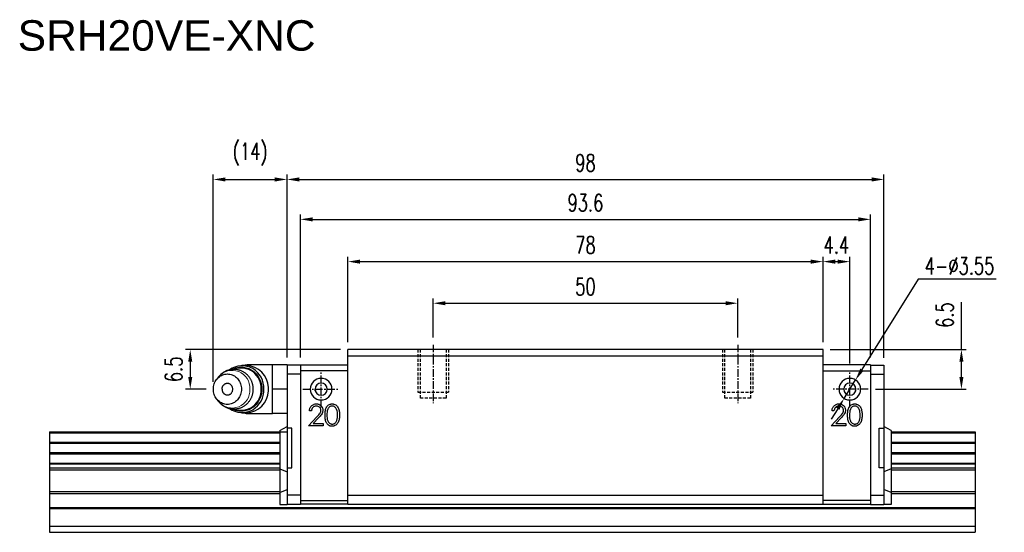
# Model space of a CAD drawing. Header units: millimetres. Extents: x 45 to 291, y 93 to 179.
# Tile 2 of 2: x 130 to 291, y 95 to 179. Entities that reach past the tile are written whole.
import ezdxf

# ---------------------------------------------------------------- set-up
doc = ezdxf.new("R2010")
doc.units = ezdxf.units.MM
for name, pattern in [('CENTER', [2, 1.25, -0.25, 0.25, -0.25]), ('DASHED', [0.75, 0.5, -0.25]), ('MITTE', [2, 1.25, -0.25, 0.25, -0.25])]:
    doc.linetypes.add(name, pattern=pattern)
doc.layers.add('1', color=4, linetype='MITTE', lineweight=25)
for name, color, linetype in [('2', 7, 'Continuous'), ('DIM', 4, 'Continuous'), ('HID', 2, 'DASHED'), ('OUT', 3, 'Continuous'), ('中心線', 1, 'CENTER')]:
    doc.layers.add(name, color=color, linetype=linetype)
doc.styles.add('DIM-7', font='SIMPLEX.shx', dxfattribs={"width": 0.7, "bigfont": 'chineset.shx'})
doc.styles.get("Standard").update_dxf_attribs({"font": 'arial.ttf'})
doc.dimstyles.new('CNS', dxfattribs={"dimscale": 0.56, "dimtxt": 3.5, "dimasz": 2.5, "dimexe": 1, "dimexo": 1.5, "dimgap": 0.09, "dimtad": 0, "dimdsep": 46, "dimtxsty": 'DIM-7', "dimcen": 0.09, "dimclrd": 4, "dimclre": 4, "dimclrt": 4, "dimadec": 0, "dimazin": 0, "dimtfac": 1, "dimtix": 1, "dimtmove": 2, "dimatfit": 3, "dimfxl": 1, "dimtvp": 0.971429, "dimtolj": 1, "dimarcsym": 0})
doc.dimstyles.new('CNSx1 (指線專用)', dxfattribs={"dimscale": 0.56, "dimtxt": 3.5, "dimasz": 2.5, "dimexe": 1, "dimexo": 1.5, "dimgap": 1, "dimtad": 1, "dimtih": 1, "dimtoh": 1, "dimdsep": 46, "dimtxsty": 'DIM-7', "dimcen": 0.09, "dimclrd": 256, "dimclre": 256, "dimclrt": 4, "dimadec": 0, "dimazin": 0, "dimtfac": 1, "dimtix": 1, "dimtmove": 1, "dimatfit": 3, "dimfxl": 1, "dimtvp": 0.971429, "dimtolj": 1, "dimarcsym": 0})

# ---------------------------------------------------------------- blocks, each defined once
blk = doc.blocks.new('*D55')
at = {"color": 4, "lineweight": -2}
for p, q in [((175.73, 123.44), (175.73, 146.92)), ((177.73, 146.12), (267.33, 146.12)), ((269.33, 123.44), (269.33, 146.92))]:
    blk.add_line(p, q, dxfattribs=at)
at = {"color": 4}
for points in [[(177.73, 146.45), (177.73, 145.78), (175.73, 146.12)], [(267.33, 146.45), (267.33, 145.78), (269.33, 146.12)]]:
    blk.add_solid(points, dxfattribs=at)
at = {"layer": 'DEFPOINTS', "color": 0}
for p in [(269.33, 146.12), (175.73, 122.24), (269.33, 122.24)]:
    blk.add_point(p, dxfattribs=at)
at = {"color": 4, "insert": (222.53, 148.84), "char_height": 2.8, "attachment_point": 5, "style": 'DIM-7'}
blk.add_mtext('\\A1;93.6', dxfattribs=at)
blk = doc.blocks.new('*D56')
at = {"color": 4, "lineweight": -2}
for p, q in [((173.53, 123.44), (173.53, 153.47)), ((175.53, 152.67), (269.53, 152.67)), ((271.53, 123.39), (271.53, 153.47))]:
    blk.add_line(p, q, dxfattribs=at)
at = {"color": 4}
for points in [[(175.53, 153), (175.53, 152.33), (173.53, 152.67)], [(269.53, 153), (269.53, 152.33), (271.53, 152.67)]]:
    blk.add_solid(points, dxfattribs=at)
at = {"layer": 'DEFPOINTS', "color": 0}
for p in [(271.53, 152.67), (173.53, 122.24), (271.53, 122.19)]:
    blk.add_point(p, dxfattribs=at)
at = {"color": 4, "insert": (222.53, 155.39), "char_height": 2.8, "attachment_point": 5, "style": 'DIM-7'}
blk.add_mtext('\\A1;98', dxfattribs=at)
blk = doc.blocks.new('*D57')
at = {"color": 4, "lineweight": -2}
for p, q in [((284.25, 124.74), (284.25, 132.52)), ((262.73, 124.74), (285.05, 124.74)), ((284.25, 120.24), (284.25, 122.74)), ((270.13, 118.24), (285.05, 118.24))]:
    blk.add_line(p, q, dxfattribs=at)
at = {"color": 4}
for points in [[(283.92, 122.74), (284.59, 122.74), (284.25, 124.74)], [(283.92, 120.24), (284.59, 120.24), (284.25, 118.24)]]:
    blk.add_solid(points, dxfattribs=at)
at = {"layer": 'DEFPOINTS', "color": 0}
for p in [(261.53, 124.74), (268.93, 118.24), (284.25, 118.24)]:
    blk.add_point(p, dxfattribs=at)
at = {"color": 4, "insert": (281.53, 130.4), "char_height": 2.8, "attachment_point": 5, "rotation": 90, "style": 'DIM-7'}
blk.add_mtext('\\A1;6.5', dxfattribs=at)
blk = doc.blocks.new('*D58')
at = {"color": 4, "lineweight": -2}
for p, q in [((182.33, 124.74), (156.84, 124.74)), ((157.64, 122.74), (157.64, 120.24)), ((160.23, 118.24), (156.84, 118.24))]:
    blk.add_line(p, q, dxfattribs=at)
at = {"color": 4}
for points in [[(157.31, 122.74), (157.98, 122.74), (157.64, 124.74)], [(157.31, 120.24), (157.98, 120.24), (157.64, 118.24)]]:
    blk.add_solid(points, dxfattribs=at)
at = {"layer": 'DEFPOINTS', "color": 0}
for p in [(183.53, 124.74), (157.64, 118.24), (161.43, 118.24)]:
    blk.add_point(p, dxfattribs=at)
at = {"color": 4, "insert": (154.92, 121.49), "char_height": 2.8, "attachment_point": 5, "rotation": 90, "style": 'DIM-7'}
blk.add_mtext('\\A1;6.5', dxfattribs=at)
blk = doc.blocks.new('*D49')
at = {"color": 4, "lineweight": -2}
for p, q in [((161.43, 119.44), (161.43, 153.47)), ((163.43, 152.67), (171.53, 152.67)), ((173.53, 123.44), (173.53, 153.47))]:
    blk.add_line(p, q, dxfattribs=at)
at = {"color": 4}
for points in [[(163.43, 153), (163.43, 152.33), (161.43, 152.67)], [(171.53, 153), (171.53, 152.33), (173.53, 152.67)]]:
    blk.add_solid(points, dxfattribs=at)
at = {"layer": 'DEFPOINTS', "color": 0}
for p in [(173.53, 152.67), (173.53, 122.24), (161.43, 118.24)]:
    blk.add_point(p, dxfattribs=at)
at = {"color": 4, "insert": (167.48, 156.81), "char_height": 2.8, "attachment_point": 5, "style": 'DIM-7'}
blk.add_mtext('\\A1;(14)', dxfattribs=at)
blk = doc.blocks.new('*D59')
at = {"color": 4, "lineweight": -2}
for p, q in [((183.53, 125.94), (183.53, 139.98)), ((185.53, 139.18), (259.53, 139.18)), ((261.53, 125.94), (261.53, 139.98))]:
    blk.add_line(p, q, dxfattribs=at)
at = {"color": 4}
for points in [[(185.53, 139.51), (185.53, 138.84), (183.53, 139.18)], [(259.53, 139.51), (259.53, 138.84), (261.53, 139.18)]]:
    blk.add_solid(points, dxfattribs=at)
at = {"layer": 'DEFPOINTS', "color": 0}
for p in [(261.53, 139.18), (183.53, 124.74), (261.53, 124.74)]:
    blk.add_point(p, dxfattribs=at)
at = {"color": 4, "insert": (222.53, 141.9), "char_height": 2.8, "attachment_point": 5, "style": 'DIM-7'}
blk.add_mtext('\\A1;78', dxfattribs=at)
blk = doc.blocks.new('*D60')
at = {"color": 4, "lineweight": -2}
for p, q in [((261.53, 125.94), (261.53, 139.98)), ((263.53, 139.18), (263.93, 139.18)), ((265.93, 122.44), (265.93, 139.98))]:
    blk.add_line(p, q, dxfattribs=at)
at = {"color": 4}
for points in [[(263.53, 139.51), (263.53, 138.84), (261.53, 139.18)], [(263.93, 139.51), (263.93, 138.84), (265.93, 139.18)]]:
    blk.add_solid(points, dxfattribs=at)
at = {"layer": 'DEFPOINTS', "color": 0}
for p in [(265.93, 139.18), (261.53, 124.74), (265.93, 121.24)]:
    blk.add_point(p, dxfattribs=at)
at = {"color": 4, "insert": (263.73, 141.9), "char_height": 2.8, "attachment_point": 5, "style": 'DIM-7'}
blk.add_mtext('\\A1;4.4', dxfattribs=at)
blk = doc.blocks.new('*D54')
at = {"color": 4, "lineweight": -2}
for p, q in [((197.53, 126.74), (197.53, 133.15)), ((247.53, 126.74), (247.53, 133.15)), ((199.53, 132.35), (245.53, 132.35))]:
    blk.add_line(p, q, dxfattribs=at)
at = {"color": 4}
for points in [[(199.53, 132.68), (199.53, 132.01), (197.53, 132.35)], [(245.53, 132.68), (245.53, 132.01), (247.53, 132.35)]]:
    blk.add_solid(points, dxfattribs=at)
at = {"layer": 'DEFPOINTS', "color": 0}
for p in [(247.53, 132.35), (197.53, 125.54), (247.53, 125.54)]:
    blk.add_point(p, dxfattribs=at)
at = {"color": 4, "insert": (222.53, 135.07), "char_height": 2.8, "attachment_point": 5, "style": 'DIM-7'}
blk.add_mtext('\\A1;50', dxfattribs=at)
blk = doc.blocks.new('*D61')
at = {"color": 4, "lineweight": -2}
for p, q in [((277.13, 136.28), (267.92, 121.45)), ((289.97, 136.28), (277.13, 136.28)), ((265, 116.73), (266.87, 119.75)), ((263.94, 115.03), (262.89, 113.33))]:
    blk.add_line(p, q, dxfattribs=at)
at = {"color": 4}
for points in [[(267.64, 121.62), (268.21, 121.27), (266.87, 119.75)], [(263.66, 115.21), (264.23, 114.86), (265, 116.73)]]:
    blk.add_solid(points, dxfattribs=at)
at = {"layer": 'DEFPOINTS', "color": 0}
for p in [(266.87, 119.75), (265, 116.73)]:
    blk.add_point(p, dxfattribs=at)
at = {"color": 4, "insert": (283.95, 138.48), "char_height": 2.8, "attachment_point": 5, "style": 'DIM-7'}
blk.add_mtext('\\A1;4-∅3.55', dxfattribs=at)

msp = doc.modelspace()

# ---------------------------------------------------------------- linework, layer by layer
at = {"layer": '1', "color": 3, "linetype": 'Continuous'}
for p, q in [((173.533, 122.239), (173.533, 99.292)), ((175.733, 122.192), (173.533, 122.192)), ((269.333, 122.192), (271.533, 122.192)), ((271.533, 122.192), (271.533, 99.292)), ((175.733, 120.692), (173.533, 120.692)), ((269.333, 120.692), (271.533, 120.692)), ((172.333, 111.442), (173.533, 112.135)), ((174.333, 111.839), (173.533, 111.839)), ((174.333, 105.342), (174.333, 111.839)), ((270.733, 105.342), (270.733, 111.839)), ((270.733, 111.839), (271.533, 111.839)), ((272.733, 111.442), (271.533, 112.135)), ((172.333, 111.442), (172.333, 99.292)), ((272.733, 111.442), (272.733, 99.292)), ((172.333, 105.151), (173.533, 104.653)), ((173.533, 105.342), (174.333, 105.342)), ((271.533, 105.342), (270.733, 105.342)), ((272.733, 105.151), (271.533, 104.653)), ((172.333, 101.284), (173.533, 101.782)), ((175.733, 100.817), (173.533, 100.817)), ((269.333, 100.817), (271.533, 100.817)), ((272.733, 101.284), (271.533, 101.782)), ((172.333, 99.292), (173.533, 99.292)), ((175.733, 99.292), (173.533, 99.292)), ((269.333, 99.292), (271.533, 99.292)), ((272.733, 99.292), (271.533, 99.292))]:
    msp.add_line(p, q, dxfattribs=at)
at = {"layer": '2', "color": 3, "linetype": 'Continuous'}
for p, q in [((175.733, 122.239), (183.533, 122.239)), ((175.733, 122.239), (175.733, 99.292)), ((269.333, 122.239), (261.533, 122.239)), ((269.333, 122.239), (269.333, 99.292)), ((183.533, 121.239), (175.733, 121.239)), ((261.533, 121.239), (269.333, 121.239)), ((175.733, 99.939), (183.533, 99.939)), ((183.533, 99.339), (175.733, 99.339)), ((269.333, 99.939), (261.533, 99.939)), ((261.533, 99.339), (269.333, 99.339))]:
    msp.add_line(p, q, dxfattribs=at)
at = {"layer": 'DIM', "lineweight": 15}
for centre, start, end in [((164.538, 118.459), 355.59669, 141.18117), ((164.538, 118.018), 218.81883, 4.40331)]:
    msp.add_arc(centre, 2.874, start, end, dxfattribs=at)
at = {"layer": 'HID', "color": 6}
for p, q in [((195.033, 124.742), (195.033, 117.742)), ((200.033, 124.742), (200.033, 117.742)), ((245.033, 124.742), (245.033, 117.742)), ((250.033, 124.742), (250.033, 117.742)), ((195.033, 117.742), (200.033, 117.742)), ((245.033, 117.742), (250.033, 117.742))]:
    msp.add_line(p, q, dxfattribs=at)
at = {"layer": 'HID'}
for p, q in [((195.433, 116.742), (195.433, 124.742)), ((199.633, 124.742), (199.633, 116.742)), ((245.433, 116.742), (245.433, 124.742)), ((249.633, 124.742), (249.633, 116.742)), ((199.633, 116.742), (195.433, 116.742)), ((249.633, 116.742), (245.433, 116.742))]:
    msp.add_line(p, q, dxfattribs=at)
at = {"layer": 'OUT'}
for p, q in [((183.533, 99.339), (183.533, 124.742)), ((261.533, 124.742), (183.533, 124.742)), ((261.533, 99.339), (261.533, 124.742)), ((134.533, 111.242), (173.533, 111.242)), ((134.533, 111.242), (134.533, 94.742)), ((134.533, 111.242), (141.433, 111.242)), ((134.533, 111.071), (172.333, 111.071)), ((272.733, 111.242), (286.533, 111.242)), ((272.733, 111.071), (286.533, 111.071)), ((279.633, 111.242), (286.533, 111.242)), ((286.533, 111.242), (286.533, 94.742)), ((134.533, 109.556), (172.333, 109.556)), ((134.533, 109.359), (172.333, 109.359)), ((272.733, 109.556), (286.533, 109.556)), ((272.733, 109.359), (286.533, 109.359)), ((134.533, 107.833), (172.333, 107.833)), ((134.533, 107.635), (172.333, 107.635)), ((272.733, 107.833), (286.533, 107.833)), ((272.733, 107.635), (286.533, 107.635)), ((134.533, 106.101), (172.333, 106.101)), ((134.533, 105.986), (172.333, 105.986)), ((134.533, 105.339), (172.333, 105.339)), ((272.733, 106.101), (286.533, 106.101)), ((272.733, 105.986), (286.533, 105.986)), ((272.733, 105.339), (286.533, 105.339)), ((134.533, 104.985), (172.333, 104.985)), ((272.733, 104.985), (286.533, 104.985)), ((134.533, 101.449), (172.333, 101.449)), ((134.533, 101.096), (172.333, 101.096)), ((272.733, 101.449), (286.533, 101.449)), ((272.733, 101.096), (286.533, 101.096)), ((134.533, 98.815), (286.533, 98.815)), ((134.533, 98.635), (286.533, 98.635)), ((183.533, 99.342), (261.533, 99.342)), ((279.633, 98.815), (286.533, 98.815)), ((279.633, 98.635), (286.533, 98.635)), ((134.533, 95.742), (286.533, 95.742)), ((279.633, 95.742), (286.533, 95.742)), ((134.533, 94.742), (286.533, 94.742)), ((134.533, 94.742), (141.433, 94.742)), ((279.633, 94.742), (286.533, 94.742))]:
    msp.add_line(p, q, dxfattribs=at)
at = {"layer": 'OUT', "linetype": 'Continuous'}
for p, q in [((183.533, 123.692), (261.533, 123.692)), ((183.533, 100.842), (261.533, 100.842))]:
    msp.add_line(p, q, dxfattribs=at)
at = {"layer": 'OUT', "color": 3, "linetype": 'Continuous'}
for p, q in [((166.901, 122.114), (166.136, 122.114)), ((171.133, 122.239), (167.191, 122.239)), ((167.191, 122.239), (167.191, 122.101)), ((173.533, 122.239), (171.133, 122.239)), ((171.133, 120.413), (171.133, 122.239)), ((162.299, 120.261), (161.98, 119.853)), ((171.133, 118.475), (171.133, 120.413)), ((171.133, 116.419), (171.133, 118.475)), ((173.533, 118.239), (171.133, 118.239)), ((161.98, 116.625), (162.299, 116.217)), ((171.133, 114.239), (171.133, 116.419)), ((162.299, 116.217), (162.293, 116.224)), ((166.136, 114.364), (166.901, 114.364)), ((167.191, 114.376), (167.191, 114.239)), ((167.191, 114.239), (171.133, 114.239)), ((171.133, 114.244), (171.133, 114.362)), ((173.533, 114.239), (171.133, 114.239))]:
    msp.add_line(p, q, dxfattribs=at)
at = {"layer": 'OUT', "linetype": 'Continuous', "lineweight": 25}
for p, q in [((177.076, 112.239), (178.433, 113.687)), ((177.524, 114.662), (177.21, 114.662)), ((178.701, 113.532), (177.825, 112.598)), ((262.876, 112.239), (264.233, 113.687)), ((263.324, 114.662), (263.01, 114.662)), ((264.501, 113.532), (263.625, 112.598)), ((179.454, 112.239), (177.076, 112.239)), ((177.825, 112.598), (179.454, 112.598)), ((179.454, 112.598), (179.454, 112.239)), ((265.254, 112.239), (262.876, 112.239)), ((263.625, 112.598), (265.254, 112.598)), ((265.254, 112.598), (265.254, 112.239))]:
    msp.add_line(p, q, dxfattribs=at)
at = {"layer": 'OUT', "color": 3, "linetype": 'Continuous', "flags": 128}
for points in [[(164.546, 121.483), (164.689, 121.556), (164.914, 121.653), (165.144, 121.732), (165.379, 121.793), (165.618, 121.835), (165.859, 121.858), (166.101, 121.863), (166.342, 121.849), (166.582, 121.816), (166.819, 121.764), (167.052, 121.694), (167.28, 121.606), (167.501, 121.501), (167.715, 121.378), (167.92, 121.239), (168.115, 121.085), (168.299, 120.915), (168.472, 120.732), (168.631, 120.535), (168.778, 120.327), (168.91, 120.108), (169.027, 119.879), (169.128, 119.641), (169.214, 119.396), (169.283, 119.145), (169.335, 118.89), (169.37, 118.631), (169.387, 118.37), (169.387, 118.108), (169.37, 117.847), (169.335, 117.588), (169.283, 117.332), (169.214, 117.081), (169.128, 116.836), (169.027, 116.599), (168.91, 116.37), (168.778, 116.151), (168.631, 115.942), (168.472, 115.746), (168.299, 115.562), (168.115, 115.393), (167.92, 115.238), (167.715, 115.099), (167.501, 114.977), (167.28, 114.871), (167.052, 114.783), (166.819, 114.713), (166.582, 114.662), (166.342, 114.629), (166.101, 114.614), (165.859, 114.619), (165.618, 114.643), (165.379, 114.685), (165.144, 114.746), (164.914, 114.825), (164.689, 114.922), (164.54, 114.998)], [(161.434, 118.239), (161.443, 118.457), (161.469, 118.673), (161.513, 118.886), (161.574, 119.094), (161.651, 119.295), (161.744, 119.489), (161.852, 119.673), (161.975, 119.846), (162.111, 120.007), (162.259, 120.154), (162.419, 120.287), (162.589, 120.404), (162.768, 120.505), (162.954, 120.588), (163.146, 120.654), (163.343, 120.701), (163.543, 120.729), (163.744, 120.739), (163.945, 120.729), (164.145, 120.701), (164.342, 120.654), (164.534, 120.588), (164.72, 120.505), (164.899, 120.404), (165.069, 120.287), (165.229, 120.154), (165.377, 120.007), (165.513, 119.846), (165.636, 119.673), (165.744, 119.489), (165.837, 119.295), (165.914, 119.094), (165.975, 118.886), (166.019, 118.673), (166.045, 118.457), (166.054, 118.239), (166.045, 118.021), (166.019, 117.805), (165.975, 117.592), (165.914, 117.384), (165.837, 117.182), (165.744, 116.989), (165.636, 116.805), (165.513, 116.632), (165.377, 116.471), (165.229, 116.324), (165.069, 116.191), (164.899, 116.074), (164.72, 115.973), (164.534, 115.89), (164.342, 115.824), (164.145, 115.777), (163.945, 115.748), (163.744, 115.739), (163.543, 115.748), (163.343, 115.777), (163.146, 115.824), (162.954, 115.89), (162.768, 115.973), (162.589, 116.074), (162.419, 116.191), (162.259, 116.324), (162.111, 116.471), (161.975, 116.632), (161.852, 116.805), (161.744, 116.989), (161.651, 117.182), (161.574, 117.384), (161.513, 117.592), (161.469, 117.805), (161.443, 118.021), (161.434, 118.239)]]:
    msp.add_lwpolyline(points, dxfattribs=at)
at = {"layer": 'OUT', "color": 3, "linetype": 'Continuous'}
for centre, radius, start, end in [((166.146, 118.49), 3.578, 355.98145, 125.24992), ((166.011, 118.438), 3.269, 356.50633, 110.75509), ((167.191, 120.239), 2, 90, 110.36413), ((166.767, 118.41), 3.706, 1.94704, 87.92406), ((166.146, 117.988), 3.578, 234.67865, 4.01952), ((166.002, 118.053), 3.277, 249.445, 3.25566), ((166.767, 118.067), 3.706, 272.07594, 358.05296), ((167.191, 116.239), 2, 249.63587, 270)]:
    msp.add_arc(centre, radius, start, end, dxfattribs=at)
at = {"layer": 'OUT', "linetype": 'Continuous', "lineweight": 25}
for centre, radius, start, end in [((179.133, 118.239), 1.775, 0, 270), ((265.933, 118.239), 1.775, 270, 180), ((179.133, 118.239), 1, 0, 270), ((179.133, 118.239), 1.775, 270, 0), ((179.133, 118.239), 1, 270, 0), ((265.933, 118.239), 1.775, 180, 270), ((265.933, 118.239), 1, 270, 180), ((265.933, 118.239), 1, 180, 270)]:
    msp.add_arc(centre, radius, start, end, dxfattribs=at)
at = {"layer": 'OUT', "color": 3, "linetype": 'Continuous'}
for points, knots in [([(167.994, 118.239), (167.993, 118.318), (167.991, 118.429), (167.976, 118.594), (167.958, 118.735), (167.929, 118.903), (167.888, 119.078), (167.835, 119.26), (167.769, 119.444), (167.69, 119.629), (167.598, 119.812), (167.493, 119.992), (167.375, 120.167), (167.244, 120.335), (167.102, 120.497), (166.947, 120.649), (166.781, 120.792), (166.605, 120.924), (166.42, 121.044), (166.225, 121.151), (166.022, 121.245), (165.813, 121.324), (165.597, 121.389), (165.376, 121.438), (165.151, 121.472), (164.924, 121.489), (164.695, 121.49), (164.465, 121.474), (164.235, 121.441), (164.008, 121.39), (163.784, 121.323), (163.563, 121.239), (163.348, 121.137), (163.14, 121.019), (162.946, 120.889), (162.768, 120.75), (162.604, 120.604), (162.453, 120.446), (162.351, 120.33), (162.303, 120.265), (162.298, 120.259)], [0, 0, 0, 0, 0.0296876, 0.041938, 0.0622601, 0.0834256, 0.1061814, 0.1299801, 0.154599, 0.1798603, 0.2056368, 0.2318337, 0.2583793, 0.2852186, 0.3123085, 0.3396154, 0.3671127, 0.3947799, 0.4226009, 0.4505638, 0.47866, 0.5068837, 0.5352321, 0.5637043, 0.5923018, 0.6210284, 0.6498893, 0.6788923, 0.7080448, 0.7373584, 0.766847, 0.7965272, 0.8264189, 0.8565459, 0.8869372, 0.9144676, 0.942017, 0.9695789, 0.9971458, 1, 1, 1, 1]), ([(162.294, 116.226), (162.315, 116.198), (162.379, 116.114), (162.499, 115.981), (162.653, 115.828), (162.819, 115.686), (162.995, 115.554), (163.181, 115.434), (163.375, 115.327), (163.578, 115.233), (163.788, 115.153), (164.003, 115.089), (164.224, 115.039), (164.449, 115.006), (164.676, 114.988), (164.906, 114.988), (165.136, 115.004), (165.365, 115.037), (165.592, 115.087), (165.817, 115.154), (166.037, 115.239), (166.252, 115.34), (166.46, 115.458), (166.654, 115.588), (166.833, 115.728), (166.996, 115.874), (167.148, 116.031), (167.29, 116.199), (167.42, 116.375), (167.538, 116.56), (167.643, 116.752), (167.735, 116.949), (167.813, 117.151), (167.876, 117.354), (167.924, 117.551), (167.956, 117.729), (167.977, 117.886), (167.991, 118.051), (167.993, 118.168), (167.994, 118.239)], [0, 0, 0, 0, 0.0129896, 0.0400504, 0.0673279, 0.0947956, 0.1224331, 0.1502242, 0.178157, 0.2062229, 0.2344164, 0.2627342, 0.2911758, 0.3197426, 0.3484382, 0.3772681, 0.4062399, 0.4353611, 0.4646431, 0.4941, 0.5237483, 0.5536079, 0.5837025, 0.6140611, 0.6415619, 0.6690816, 0.6966139, 0.7241512, 0.7516818, 0.7791878, 0.8066405, 0.833992, 0.8611558, 0.887955, 0.9139574, 0.9377272, 0.9559891, 0.97342, 1, 1, 1, 1]), ([(162.859, 118.239), (162.86, 118.283), (162.863, 118.346), (162.878, 118.439), (162.898, 118.522), (162.932, 118.62), (162.98, 118.72), (163.028, 118.8), (163.064, 118.844), (163.075, 118.857)], [0, 0, 0, 0, 0.1988684, 0.2831425, 0.4256606, 0.5792324, 0.7471497, 0.9242917, 1, 1, 1, 1]), ([(162.859, 118.239), (162.86, 118.195), (162.863, 118.131), (162.878, 118.038), (162.898, 117.956), (162.932, 117.858), (162.98, 117.758), (163.028, 117.677), (163.064, 117.634), (163.075, 117.621)], [0, 0, 0, 0, 0.1988684, 0.2831425, 0.4256606, 0.5792324, 0.7471497, 0.9242917, 1, 1, 1, 1]), ([(163.074, 117.62), (163.075, 117.618), (163.106, 117.572), (163.184, 117.498), (163.306, 117.405), (163.441, 117.338), (163.586, 117.296), (163.734, 117.28), (163.883, 117.292), (164.027, 117.331), (164.165, 117.395), (164.289, 117.483), (164.399, 117.594), (164.489, 117.721), (164.559, 117.865), (164.613, 118.037), (164.621, 118.165), (164.625, 118.239)], [0, 0, 0, 0, 0.0036289, 0.0738847, 0.1421605, 0.2124163, 0.2806921, 0.3509479, 0.4192237, 0.4894795, 0.5577554, 0.6280112, 0.696287, 0.7665428, 0.8348186, 0.9050744, 1, 1, 1, 1]), ([(164.625, 118.239), (164.622, 118.306), (164.615, 118.426), (164.566, 118.593), (164.5, 118.737), (164.412, 118.868), (164.305, 118.98), (164.182, 119.072), (164.047, 119.139), (163.902, 119.182), (163.754, 119.197), (163.605, 119.185), (163.461, 119.147), (163.323, 119.082), (163.2, 118.993), (163.116, 118.916), (163.081, 118.865), (163.075, 118.856)], [0, 0, 0, 0, 0.0866631, 0.1549294, 0.2251754, 0.2934417, 0.3636877, 0.4319539, 0.5021999, 0.5704662, 0.6407122, 0.7089785, 0.7792245, 0.8474908, 0.9177368, 0.986003, 1, 1, 1, 1]), ([(170.478, 118.239), (170.478, 118.288), (170.477, 118.388), (170.473, 118.487), (170.471, 118.536)], [0, 0, 0, 0, 0.4996785, 1, 1, 1, 1]), ([(170.471, 117.941), (170.473, 117.991), (170.477, 118.09), (170.478, 118.189), (170.478, 118.239)], [0, 0, 0, 0, 0.5003214, 1, 1, 1, 1])]:
    msp.add_open_spline(points, degree=3, knots=knots, dxfattribs=at)
at = {"layer": 'OUT', "linetype": 'Continuous', "lineweight": 25}
for points, knots in [([(178.197, 117.902), (178.18, 117.947), (178.141, 118.054), (178.136, 118.171), (178.133, 118.239)], [0, 0, 0, 0, 0.4255968, 1, 1, 1, 1]), ([(266.87, 117.902), (266.887, 117.947), (266.925, 118.054), (266.93, 118.171), (266.933, 118.239)], [0, 0, 0, 0, 0.4255968, 1, 1, 1, 1]), ([(177.21, 114.662), (177.214, 114.738), (177.22, 114.813), (177.247, 114.962), (177.267, 115.036), (177.349, 115.248), (177.432, 115.378), (177.641, 115.597), (177.768, 115.687), (177.978, 115.774), (178.051, 115.795), (178.2, 115.823), (178.276, 115.827), (178.352, 115.829)], [0, 0, 0, 0, 0.125, 0.125, 0.25, 0.25, 0.5, 0.5, 0.75, 0.75, 0.875, 0.875, 1, 1, 1, 1]), ([(178.336, 115.47), (178.282, 115.468), (178.229, 115.466), (178.125, 115.448), (178.073, 115.433), (177.924, 115.376), (177.834, 115.315), (177.685, 115.164), (177.629, 115.072), (177.552, 114.873), (177.534, 114.768), (177.524, 114.662)], [0, 0, 0, 0, 0.125, 0.125, 0.25, 0.25, 0.5, 0.5, 0.75, 0.75, 1, 1, 1, 1]), ([(179.095, 114.76), (179.094, 114.808), (179.09, 114.856), (179.07, 114.951), (179.056, 114.997), (178.995, 115.128), (178.935, 115.206), (178.792, 115.335), (178.709, 115.388), (178.574, 115.438), (178.527, 115.45), (178.432, 115.466), (178.384, 115.468), (178.336, 115.47)], [0, 0, 0, 0, 0.125, 0.125, 0.25, 0.25, 0.5, 0.5, 0.75, 0.75, 0.875, 0.875, 1, 1, 1, 1]), ([(178.352, 115.829), (178.421, 115.827), (178.49, 115.824), (178.626, 115.801), (178.693, 115.784), (178.887, 115.711), (179.005, 115.633), (179.198, 115.435), (179.279, 115.32), (179.358, 115.129), (179.377, 115.062), (179.403, 114.926), (179.407, 114.857), (179.409, 114.788)], [0, 0, 0, 0, 0.125, 0.125, 0.25, 0.25, 0.5, 0.5, 0.75, 0.75, 0.875, 0.875, 1, 1, 1, 1]), ([(179.409, 114.788), (179.407, 114.726), (179.404, 114.665), (179.385, 114.543), (179.369, 114.483), (179.31, 114.307), (179.248, 114.199), (179.037, 113.895), (178.869, 113.713), (178.701, 113.532)], [0, 0, 0, 0, 0.125, 0.125, 0.25, 0.25, 0.5, 0.5, 1, 1, 1, 1]), ([(179.768, 113.987), (179.769, 114.192), (179.778, 114.396), (179.832, 114.802), (179.882, 115.003), (180.061, 115.371), (180.191, 115.537), (180.445, 115.709), (180.538, 115.754), (180.685, 115.799), (180.735, 115.811), (180.836, 115.825), (180.887, 115.828), (180.938, 115.829)], [0, 0, 0, 0, 0.25, 0.25, 0.5, 0.5, 0.75, 0.75, 0.875, 0.875, 0.9375, 0.9375, 1, 1, 1, 1]), ([(180.949, 115.47), (180.909, 115.467), (180.868, 115.465), (180.789, 115.453), (180.75, 115.443), (180.637, 115.402), (180.567, 115.362), (180.373, 115.219), (180.28, 115.082), (180.154, 114.787), (180.124, 114.628), (180.088, 114.309), (180.082, 114.149), (180.082, 113.989)], [0, 0, 0, 0, 0.0625, 0.0625, 0.125, 0.125, 0.25, 0.25, 0.5, 0.5, 0.75, 0.75, 1, 1, 1, 1]), ([(180.938, 115.829), (180.99, 115.828), (181.041, 115.826), (181.143, 115.811), (181.193, 115.8), (181.341, 115.755), (181.436, 115.711), (181.692, 115.538), (181.826, 115.373), (181.965, 115.098), (182.005, 115.002), (182.065, 114.806), (182.087, 114.705), (182.135, 114.4), (182.144, 114.193), (182.146, 113.987)], [0, 0, 0, 0, 0.0625, 0.0625, 0.125, 0.125, 0.25, 0.25, 0.5, 0.5, 0.625, 0.625, 0.75, 0.75, 1, 1, 1, 1]), ([(181.832, 113.989), (181.83, 114.149), (181.824, 114.309), (181.778, 114.626), (181.741, 114.784), (181.613, 115.077), (181.522, 115.216), (181.33, 115.36), (181.259, 115.4), (181.147, 115.442), (181.108, 115.452), (181.029, 115.465), (180.989, 115.467), (180.949, 115.47)], [0, 0, 0, 0, 0.25, 0.25, 0.5, 0.5, 0.75, 0.75, 0.875, 0.875, 0.9375, 0.9375, 1, 1, 1, 1]), ([(263.01, 114.662), (263.014, 114.738), (263.02, 114.813), (263.047, 114.962), (263.067, 115.036), (263.149, 115.248), (263.232, 115.378), (263.441, 115.597), (263.568, 115.687), (263.778, 115.774), (263.851, 115.795), (264, 115.823), (264.076, 115.827), (264.152, 115.829)], [0, 0, 0, 0, 0.125, 0.125, 0.25, 0.25, 0.5, 0.5, 0.75, 0.75, 0.875, 0.875, 1, 1, 1, 1]), ([(264.136, 115.47), (264.082, 115.468), (264.029, 115.466), (263.925, 115.448), (263.873, 115.433), (263.724, 115.376), (263.634, 115.315), (263.485, 115.164), (263.429, 115.072), (263.352, 114.873), (263.334, 114.768), (263.324, 114.662)], [0, 0, 0, 0, 0.125, 0.125, 0.25, 0.25, 0.5, 0.5, 0.75, 0.75, 1, 1, 1, 1]), ([(264.895, 114.76), (264.894, 114.808), (264.89, 114.856), (264.87, 114.951), (264.856, 114.997), (264.795, 115.128), (264.735, 115.206), (264.592, 115.335), (264.509, 115.388), (264.374, 115.438), (264.327, 115.45), (264.232, 115.466), (264.184, 115.468), (264.136, 115.47)], [0, 0, 0, 0, 0.125, 0.125, 0.25, 0.25, 0.5, 0.5, 0.75, 0.75, 0.875, 0.875, 1, 1, 1, 1]), ([(264.152, 115.829), (264.221, 115.827), (264.29, 115.824), (264.426, 115.801), (264.493, 115.784), (264.687, 115.711), (264.805, 115.633), (264.998, 115.435), (265.079, 115.32), (265.158, 115.129), (265.177, 115.062), (265.203, 114.926), (265.207, 114.857), (265.209, 114.788)], [0, 0, 0, 0, 0.125, 0.125, 0.25, 0.25, 0.5, 0.5, 0.75, 0.75, 0.875, 0.875, 1, 1, 1, 1]), ([(265.209, 114.788), (265.207, 114.726), (265.204, 114.665), (265.185, 114.543), (265.169, 114.483), (265.11, 114.307), (265.048, 114.199), (264.837, 113.895), (264.669, 113.713), (264.501, 113.532)], [0, 0, 0, 0, 0.125, 0.125, 0.25, 0.25, 0.5, 0.5, 1, 1, 1, 1]), ([(265.568, 113.987), (265.569, 114.192), (265.578, 114.396), (265.632, 114.802), (265.682, 115.003), (265.861, 115.371), (265.991, 115.537), (266.245, 115.709), (266.338, 115.754), (266.485, 115.799), (266.535, 115.811), (266.636, 115.825), (266.687, 115.828), (266.738, 115.829)], [0, 0, 0, 0, 0.25, 0.25, 0.5, 0.5, 0.75, 0.75, 0.875, 0.875, 0.9375, 0.9375, 1, 1, 1, 1]), ([(266.749, 115.47), (266.709, 115.467), (266.668, 115.465), (266.589, 115.453), (266.55, 115.443), (266.437, 115.402), (266.367, 115.362), (266.173, 115.219), (266.08, 115.082), (265.954, 114.787), (265.924, 114.628), (265.888, 114.309), (265.882, 114.149), (265.882, 113.989)], [0, 0, 0, 0, 0.0625, 0.0625, 0.125, 0.125, 0.25, 0.25, 0.5, 0.5, 0.75, 0.75, 1, 1, 1, 1]), ([(266.738, 115.829), (266.79, 115.828), (266.841, 115.826), (266.943, 115.811), (266.993, 115.8), (267.141, 115.755), (267.236, 115.711), (267.492, 115.538), (267.626, 115.373), (267.765, 115.098), (267.805, 115.002), (267.865, 114.806), (267.887, 114.705), (267.935, 114.4), (267.944, 114.193), (267.946, 113.987)], [0, 0, 0, 0, 0.0625, 0.0625, 0.125, 0.125, 0.25, 0.25, 0.5, 0.5, 0.625, 0.625, 0.75, 0.75, 1, 1, 1, 1]), ([(267.632, 113.989), (267.63, 114.149), (267.624, 114.309), (267.578, 114.626), (267.541, 114.784), (267.413, 115.077), (267.322, 115.216), (267.13, 115.36), (267.059, 115.4), (266.947, 115.442), (266.908, 115.452), (266.829, 115.465), (266.789, 115.467), (266.749, 115.47)], [0, 0, 0, 0, 0.25, 0.25, 0.5, 0.5, 0.75, 0.75, 0.875, 0.875, 0.9375, 0.9375, 1, 1, 1, 1]), ([(178.433, 113.687), (178.582, 113.843), (178.729, 114.001), (178.93, 114.255), (178.99, 114.345), (179.052, 114.495), (179.069, 114.546), (179.09, 114.652), (179.093, 114.706), (179.095, 114.76)], [0, 0, 0, 0, 0.5, 0.5, 0.75, 0.75, 0.875, 0.875, 1, 1, 1, 1]), ([(180.938, 112.149), (180.887, 112.15), (180.836, 112.152), (180.735, 112.167), (180.685, 112.178), (180.538, 112.222), (180.446, 112.268), (180.276, 112.382), (180.201, 112.452), (180.073, 112.611), (180.018, 112.699), (179.928, 112.882), (179.893, 112.978), (179.838, 113.175), (179.82, 113.275), (179.777, 113.579), (179.769, 113.783), (179.768, 113.987)], [0, 0, 0, 0, 0.0625, 0.0625, 0.125, 0.125, 0.25, 0.25, 0.375, 0.375, 0.5, 0.5, 0.625, 0.625, 0.75, 0.75, 1, 1, 1, 1]), ([(180.082, 113.989), (180.082, 113.829), (180.088, 113.668), (180.123, 113.35), (180.153, 113.19), (180.248, 112.97), (180.286, 112.898), (180.382, 112.77), (180.438, 112.712), (180.566, 112.616), (180.637, 112.577), (180.751, 112.536), (180.789, 112.525), (180.868, 112.512), (180.909, 112.51), (180.949, 112.508)], [0, 0, 0, 0, 0.25, 0.25, 0.5, 0.5, 0.625, 0.625, 0.75, 0.75, 0.875, 0.875, 0.9375, 0.9375, 1, 1, 1, 1]), ([(182.146, 113.987), (182.144, 113.782), (182.136, 113.576), (182.087, 113.271), (182.065, 113.17), (182.006, 112.973), (181.967, 112.878), (181.872, 112.695), (181.816, 112.608), (181.683, 112.451), (181.606, 112.381), (181.434, 112.268), (181.341, 112.223), (181.144, 112.163), (181.041, 112.151), (180.938, 112.149)], [0, 0, 0, 0, 0.25, 0.25, 0.375, 0.375, 0.5, 0.5, 0.625, 0.625, 0.75, 0.75, 0.875, 0.875, 1, 1, 1, 1]), ([(181.7, 113.109), (181.723, 113.179), (181.746, 113.251), (181.78, 113.396), (181.794, 113.469), (181.823, 113.691), (181.831, 113.84), (181.832, 113.989)], [0, 0, 0, 0, 0.25, 0.25, 0.5, 0.5, 1, 1, 1, 1]), ([(264.233, 113.687), (264.382, 113.843), (264.529, 114.001), (264.73, 114.255), (264.79, 114.345), (264.852, 114.495), (264.869, 114.546), (264.89, 114.652), (264.893, 114.706), (264.895, 114.76)], [0, 0, 0, 0, 0.5, 0.5, 0.75, 0.75, 0.875, 0.875, 1, 1, 1, 1]), ([(266.738, 112.149), (266.687, 112.15), (266.636, 112.152), (266.535, 112.167), (266.485, 112.178), (266.338, 112.222), (266.246, 112.268), (266.076, 112.382), (266.001, 112.452), (265.873, 112.611), (265.818, 112.699), (265.728, 112.882), (265.693, 112.978), (265.638, 113.175), (265.62, 113.275), (265.577, 113.579), (265.569, 113.783), (265.568, 113.987)], [0, 0, 0, 0, 0.0625, 0.0625, 0.125, 0.125, 0.25, 0.25, 0.375, 0.375, 0.5, 0.5, 0.625, 0.625, 0.75, 0.75, 1, 1, 1, 1]), ([(265.882, 113.989), (265.882, 113.829), (265.888, 113.668), (265.923, 113.35), (265.953, 113.19), (266.048, 112.97), (266.086, 112.898), (266.182, 112.77), (266.238, 112.712), (266.366, 112.616), (266.437, 112.577), (266.551, 112.536), (266.589, 112.525), (266.668, 112.512), (266.709, 112.51), (266.749, 112.508)], [0, 0, 0, 0, 0.25, 0.25, 0.5, 0.5, 0.625, 0.625, 0.75, 0.75, 0.875, 0.875, 0.9375, 0.9375, 1, 1, 1, 1]), ([(267.946, 113.987), (267.944, 113.782), (267.936, 113.576), (267.887, 113.271), (267.865, 113.17), (267.806, 112.973), (267.767, 112.878), (267.672, 112.695), (267.616, 112.608), (267.483, 112.451), (267.406, 112.381), (267.234, 112.268), (267.141, 112.223), (266.944, 112.163), (266.841, 112.151), (266.738, 112.149)], [0, 0, 0, 0, 0.25, 0.25, 0.375, 0.375, 0.5, 0.5, 0.625, 0.625, 0.75, 0.75, 0.875, 0.875, 1, 1, 1, 1]), ([(267.5, 113.109), (267.523, 113.179), (267.546, 113.251), (267.58, 113.396), (267.594, 113.469), (267.623, 113.691), (267.631, 113.84), (267.632, 113.989)], [0, 0, 0, 0, 0.25, 0.25, 0.5, 0.5, 1, 1, 1, 1]), ([(180.949, 112.508), (180.992, 112.51), (181.035, 112.512), (181.119, 112.527), (181.16, 112.539), (181.281, 112.585), (181.355, 112.629), (181.488, 112.738), (181.544, 112.804), (181.636, 112.949), (181.67, 113.028), (181.7, 113.109)], [0, 0, 0, 0, 0.125, 0.125, 0.25, 0.25, 0.5, 0.5, 0.75, 0.75, 1, 1, 1, 1]), ([(266.749, 112.508), (266.792, 112.51), (266.835, 112.512), (266.919, 112.527), (266.96, 112.539), (267.081, 112.585), (267.155, 112.629), (267.288, 112.738), (267.344, 112.804), (267.436, 112.949), (267.47, 113.028), (267.5, 113.109)], [0, 0, 0, 0, 0.125, 0.125, 0.25, 0.25, 0.5, 0.5, 0.75, 0.75, 1, 1, 1, 1])]:
    msp.add_open_spline(points, degree=3, knots=knots, dxfattribs=at)
at = {"layer": '中心線'}
for p, q in [((197.533, 125.542), (197.533, 115.942)), ((247.533, 125.542), (247.533, 115.942)), ((179.133, 115.239), (179.133, 121.239)), ((265.933, 115.239), (265.933, 121.239)), ((176.133, 118.239), (182.133, 118.239)), ((268.933, 118.239), (262.933, 118.239))]:
    msp.add_line(p, q, dxfattribs=at)

# ---------------------------------------------------------------- texts
at = {"insert": (129.314, 178.806), "char_height": 5, "width": 25.36724, "attachment_point": 1}
msp.add_mtext('SRH20VE-XNC', dxfattribs=at)

# ---------------------------------------------------------------- dimensions: what is measured, and where the dimension line sits
dim = msp.add_linear_dim(base=(173.533, 152.666), p1=(161.434, 118.239), p2=(173.533, 122.239), text='(14)', dimstyle='CNS', override={"dimscale": 0.8})
dim.commit()
dim.dimension.update_dxf_attribs({"geometry": '*D49', "text_midpoint": (167.484, 156.811)})
for base, p1, p2, angle, picture, middle in [((271.533, 152.666), (173.533, 122.239), (271.533, 122.192), 180, '*D56', (222.533, 155.386)), ((269.333, 146.116), (175.733, 122.239), (269.333, 122.239), 180, '*D55', (222.533, 148.836)), ((261.533, 139.177), (183.533, 124.742), (261.533, 124.742), 180, '*D59', (222.533, 141.897)), ((265.933, 139.177), (261.533, 124.742), (265.933, 121.239), 180, '*D60', (263.733, 141.897)), ((247.533, 132.346), (197.533, 125.542), (247.533, 125.542), 180, '*D54', (222.533, 135.066)), ((157.643, 118.239), (183.533, 124.742), (161.434, 118.239), 90, '*D58', (154.923, 121.491))]:
    dim = msp.add_linear_dim(base=base, p1=p1, p2=p2, angle=angle, dimstyle='CNS', override={"dimscale": 0.8})
    dim.commit()
    dim.dimension.update_dxf_attribs({"geometry": picture, "text_midpoint": middle})
dim = msp.add_diameter_dim_2p(p1=(264.997, 116.731), p2=(266.869, 119.747), text='4-<>', dimstyle='CNSx1 (指線專用)', override={"dimscale": 0.8, "dimclrd": 4})
dim.commit()
dim.dimension.update_dxf_attribs({"geometry": '*D61', "text_midpoint": (277.131, 136.279), "dimtype": 163})
dim = msp.add_linear_dim(base=(284.254, 118.239), p1=(261.533, 124.742), p2=(268.933, 118.239), angle=90, dimstyle='CNS', override={"dimscale": 0.8, "dimtmove": 0})
dim.commit()
dim.dimension.update_dxf_attribs({"geometry": '*D57', "text_midpoint": (284.254, 130.399), "dimtype": 160})

doc.saveas('drawing.dxf')
